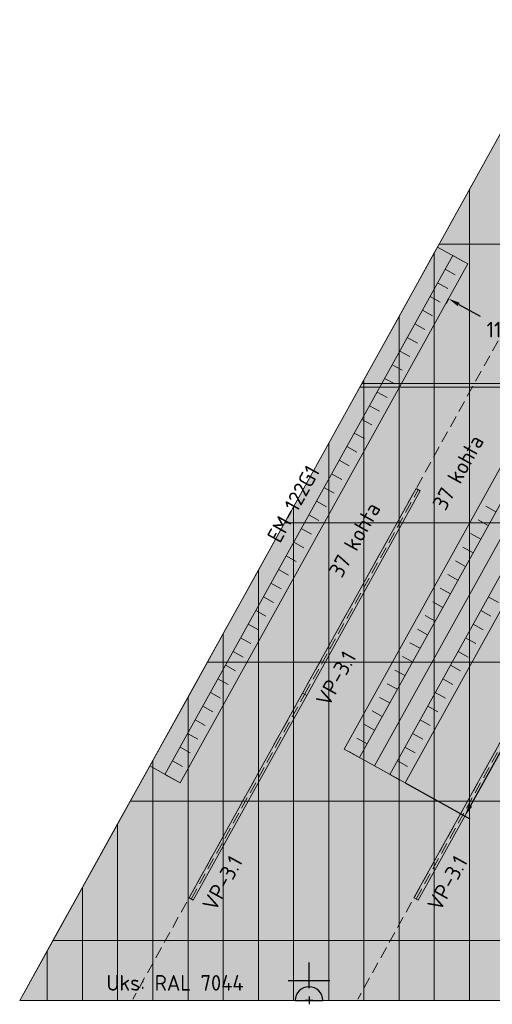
# Model space of a CAD drawing. Header units: millimetres. Extents: x 102382 to 164490, y 45733 to 103316.
# Tile 14 of 183: x 107210 to 111293, y 67477 to 75990. Entities that reach past the tile are written whole.
import ezdxf

# ---------------------------------------------------------------- set-up
doc = ezdxf.new("R2010")
doc.units = ezdxf.units.MM
doc.linetypes.add('Center', pattern=[4, 2.5, -0.5, 0.5, -0.5])
doc.linetypes.add('Hidden 100.00_ 50.00', pattern=[150, 100, -50])
doc.layers.get('0').update_dxf_attribs({"true_color": 0x000000})
doc.layers.add('_SA-ELEKTER_pistikupesad', color=7, linetype='Continuous', true_color=0x9900cc)
doc.layers.add('_SA-SISUSTUS_DIM', color=1, linetype='Continuous', true_color=0xff0000)
for name, color, linetype, lineweight, true_color in [('_SA-LAGI', 7, 'Continuous', 9, 0x5b5b5b), ('_SA-LAGI_hatch', 7, 'Continuous', 5, 0x787878), ('_SA-PORAND', 7, 'Continuous', 9, 0x5b5b5b), ('_SA-PORAND_hatch', 254, 'Continuous', 9, 0xbebebe), ('_SA-SISUSTUS_kohtkindel', 7, 'Continuous', 15, 0x7f4f3f), ('_SA-SISUSTUS_tekst', 7, 'Continuous', 0, 0x7f4f3f), ('_SA-UKSED_tekst', 7, 'Continuous', 15, 0x000000), ('_SA-VALGUSTUS', 20, 'Continuous', 13, 0xff3f00), ('_SA-VALGUSTUS_abi', 7, 'Center', 0, 0xff9f7f)]:
    doc.layers.add(name, color=color, linetype=linetype, lineweight=lineweight, true_color=true_color)
doc.styles.add('DIN Pro Light-Light', font='txt')
doc.styles.add('DIN Pro Medium-Medium', font='txt')
doc.dimstyles.new('INP_100_DIM', dxfattribs={"dimtxt": 135, "dimasz": 100, "dimexe": 50, "dimexo": 0.5, "dimgap": 20, "dimtad": 0, "dimtih": 1, "dimtoh": 1, "dimdec": 0, "dimzin": 1, "dimdsep": 46, "dimtxsty": 'DIN Pro Light-Light', "dimcen": 2.5, "dimadec": 1, "dimazin": 1, "dimtfac": 1, "dimtdec": 4, "dimtix": 1, "dimtofl": 0, "dimtmove": 1, "dimatfit": 3, "dimfxl": 1, "dimtolj": 1, "dimtzin": 1, "dimarcsym": 0})

# ---------------------------------------------------------------- blocks, each defined once
blk = doc.blocks.new('*D25')
at = {"layer": '_SA-SISUSTUS_DIM', "color": 0, "lineweight": -2}
for p, q in [((113027, 73878.5), (113586.8, 73568.2)), ((113494.6, 73504.9), (112374.2, 71483.9)), ((111104.3, 69193.1), (112224.7, 71214.2)), ((110539.8, 69391.8), (111099.6, 69081.4))]:
    blk.add_line(p, q, dxfattribs=at)
at = {"layer": '_SA-SISUSTUS_DIM', "color": 0}
for points in [[(113509.2, 73496.9), (113480, 73513), (113543.1, 73592.4)], [(111089.8, 69201.2), (111118.9, 69185.1), (111055.9, 69105.7)]]:
    blk.add_solid(points, dxfattribs=at)
at = {"layer": 'Defpoints', "color": 0}
for p in [(113026.6, 73878.7), (110539.3, 69392), (111055.9, 69105.7)]:
    blk.add_point(p, dxfattribs=at)
at = {"layer": '_SA-SISUSTUS_DIM', "color": 0, "insert": (112299.5, 71349), "char_height": 135, "attachment_point": 5, "style": 'DIN Pro Light-Light'}
blk.add_mtext('\\A1;5130', dxfattribs=at)
blk = doc.blocks.new('*D36')
at = {"layer": '_SA-SISUSTUS_DIM', "color": 0, "lineweight": -2}
for p, q in [((110915.4, 73576.6), (110891.4, 73533.4)), ((111003.1, 73528.6), (111188.4, 73425.9)), ((111790.2, 73092.2), (111604.9, 73195)), ((111877.4, 73043.3), (111853.4, 73000))]:
    blk.add_line(p, q, dxfattribs=at)
at = {"layer": '_SA-SISUSTUS_DIM', "color": 0}
for points in [[(111011.1, 73543.2), (110995, 73514), (110915.6, 73577.1)], [(111782.1, 73077.7), (111798.3, 73106.8), (111877.7, 73043.8)]]:
    blk.add_solid(points, dxfattribs=at)
at = {"layer": 'Defpoints', "color": 0}
for p in [(110915.6, 73577.1), (111877.7, 73043.8), (111877.7, 73043.8)]:
    blk.add_point(p, dxfattribs=at)
at = {"layer": '_SA-SISUSTUS_DIM', "color": 0, "insert": (111396.6, 73310.4), "char_height": 135, "attachment_point": 5, "style": 'DIN Pro Light-Light'}
blk.add_mtext('\\A1;1100', dxfattribs=at)
blk = doc.blocks.new('_SA pistik(syvistatud) x1')
at = {"linetype": 'ByBlock', "lineweight": -2}
blk.add_hatch(color=0, dxfattribs=at).paths.add_polyline_path([(-80.2, 0), (80, 0), (80, 1.8), (79.9, 3.5), (79.8, 5.3), (79.6, 7.1), (79.4, 9), (79.2, 10.8), (78.9, 12.6), (78.5, 14.5), (78.1, 16.3), (77.7, 18.2), (77.2, 20), (76.7, 21.9), (76.1, 23.7), (75.5, 25.5), (74.8, 27.4), (74.1, 29.2), (73.3, 31), (72.5, 32.8), (71.7, 34.6), (70.7, 36.4), (69.8, 38.2), (68.8, 39.9), (67.7, 41.7), (66.6, 43.4), (65.5, 45), (64.3, 46.7), (63, 48.3), (61.7, 49.9), (60.4, 51.5), (59.1, 53), (57.6, 54.5), (56.2, 56), (54.7, 57.4), (53.2, 58.8), (51.7, 60.1), (50.1, 61.4), (48.5, 62.7), (46.8, 63.9), (45.1, 65.1), (43.4, 66.2), (41.7, 67.3), (40, 68.3), (38.2, 69.3), (36.5, 70.3), (34.7, 71.2), (32.8, 72), (31, 72.8), (29.2, 73.5), (27.4, 74.2), (25.5, 74.9), (23.7, 75.5), (21.8, 76), (19.9, 76.5), (18.1, 77), (16.2, 77.4), (14.4, 77.8), (12.5, 78.1), (10.7, 78.4), (8.9, 78.6), (7.1, 78.8), (5.3, 78.9), (3.5, 79), (1.7, 79.1), (-0.1, 79.1), (-1.9, 79.1), (-3.6, 79), (-5.4, 78.9), (-7.2, 78.8), (-9.1, 78.6), (-10.9, 78.4), (-12.7, 78.1), (-14.6, 77.8), (-16.4, 77.4), (-18.3, 77), (-20.1, 76.5), (-22, 76), (-23.8, 75.5), (-25.7, 74.9), (-27.5, 74.2), (-29.4, 73.5), (-31.2, 72.8), (-33, 72), (-34.8, 71.2), (-36.6, 70.3), (-38.4, 69.3), (-40.2, 68.3), (-41.9, 67.3), (-43.6, 66.2), (-45.3, 65.1), (-47, 63.9), (-48.6, 62.7), (-50.3, 61.4), (-51.8, 60.1), (-53.4, 58.8), (-54.9, 57.4), (-56.4, 56), (-57.8, 54.5), (-59.2, 53), (-60.6, 51.5), (-61.9, 49.9), (-63.2, 48.3), (-64.4, 46.7), (-65.6, 45), (-66.8, 43.4), (-67.9, 41.7), (-69, 39.9), (-70, 38.2), (-70.9, 36.4), (-71.8, 34.6), (-72.7, 32.8), (-73.5, 31), (-74.3, 29.2), (-75, 27.4), (-75.7, 25.5), (-76.3, 23.7), (-76.9, 21.9), (-77.4, 20), (-77.9, 18.2), (-78.3, 16.3), (-78.7, 14.5), (-79.1, 12.6), (-79.4, 10.8), (-79.6, 9), (-79.8, 7.1), (-80, 5.3), (-80.1, 3.5), (-80.2, 1.8)], flags=0)
at = {"color": 0, "linetype": 'ByBlock', "lineweight": -2}
for p, q in [((0, 70.7), (0, 218.6)), ((-120, 114.6), (120, 114.6)), ((0, 22), (0, -22)), ((22, 0), (-22, 0))]:
    blk.add_line(p, q, dxfattribs=at)
blk.add_lwpolyline([(-80.2, 0), (80, 0, 0.986995)], format="xyb", close=True, dxfattribs=at)
blk = doc.blocks.new('VP-3.1')
at = {"color": 0, "linetype": 'Hidden 100.00_ 50.00', "lineweight": -2}
blk.add_line((-1011.5, -21), (1011.5, -21), dxfattribs=at)
at = {"color": 0, "lineweight": -2}
blk.add_lwpolyline([(-1011.5, -42), (-1011.5, 0), (1011.5, 0), (1011.5, -42)], close=True, dxfattribs=at)
at = {"color": 0, "lineweight": -2, "insert": (-1011.5, -123.5), "char_height": 135, "width": 1320.492, "attachment_point": 1, "style": 'DIN Pro Medium-Medium'}
blk.add_mtext('VP-3.1', dxfattribs=at)

msp = doc.modelspace()

# ---------------------------------------------------------------- hatches: boundary and pattern name
at = {"layer": '_SA-LAGI_hatch'}
h = msp.add_hatch(dxfattribs=at)
h.set_pattern_fill('Squares', color=256, scale=100, style=0, pattern_type=2)
h.set_pattern_definition([(0, (0, 0), (0, 25), [25, -25]), (90, (0, 0), (-25, 2e-15), [25, -25])])
h.paths.add_polyline_path([(107209.7, 67510), (110148.9, 72812.6), (122590, 72812.6), (122590, 67510)], flags=0)
at = {"layer": '_SA-PORAND_hatch', "true_color": 0xfafafa}
for points in [[(111096, 74521.4), (111096, 74048), (111400, 74048), (111400, 75069.9)], [(110792, 73973), (110792, 72844), (111096, 72844), (111096, 74048), (110833.6, 74048)], [(111400, 72844), (111400, 74048), (111096, 74048), (111096, 72844)], [(110184, 72876), (110184, 72844), (110488, 72844), (110488, 73424.5)], [(111096, 71640), (111096, 72844), (110792, 72844), (110792, 71640)], [(109576, 71779.1), (109576, 71640), (109880, 71640), (109880, 72327.6)], [(109880, 69232), (109880, 70436), (109576, 70436), (109576, 69232)], [(110488, 69232), (110488, 70436), (110184, 70436), (110184, 69232)], [(111096, 69232), (111096, 70436), (110792, 70436), (110792, 69232)], [(108968, 68028), (108968, 69232), (108664, 69232), (108664, 68028)], [(109576, 68028), (109576, 69232), (109272, 69232), (109272, 68028)], [(109880, 68028), (109880, 69232), (109576, 69232), (109576, 68028)], [(110184, 68028), (110184, 69232), (109880, 69232), (109880, 68028)], [(107752, 68488.4), (107752, 68028), (108056, 68028), (108056, 69036.8)], [(108056, 67510), (108056, 68028), (107752, 68028), (107752, 67510)], [(108968, 67510), (108968, 68028), (108664, 68028), (108664, 67510)], [(109272, 67510), (109272, 68028), (108968, 68028), (108968, 67510)], [(109576, 67510), (109576, 68028), (109272, 68028), (109272, 67510)], [(110184, 67510), (110184, 68028), (109880, 68028), (109880, 67510)], [(110488, 67510), (110488, 68028), (110184, 68028), (110184, 67510)], [(110792, 67510), (110792, 68028), (110488, 68028), (110488, 67510)], [(111096, 67510), (111096, 68028), (110792, 68028), (110792, 67510)], [(111400, 67510), (111400, 68028), (111096, 68028), (111096, 67510)]]:
    msp.add_hatch(color=7, dxfattribs=at).paths.add_polyline_path(points, flags=0)
at = {"layer": '_SA-PORAND_hatch', "true_color": 0xebebeb}
for points in [[(110833.6, 74048), (111096, 74048), (111096, 74521.4)], [(110488, 71640), (110488, 72844), (110184, 72844), (110184, 71640)], [(111400, 71640), (111400, 72844), (111096, 72844), (111096, 71640)], [(109498.9, 71640), (109576, 71640), (109576, 71779.1)], [(109272, 71230.7), (109272, 70436), (109576, 70436), (109576, 71640), (109498.9, 71640)], [(111096, 70436), (111096, 71640), (110792, 71640), (110792, 70436)], [(108664, 70133.7), (108664, 69232), (108968, 69232), (108968, 70436), (108831.5, 70436)], [(110184, 69232), (110184, 70436), (109880, 70436), (109880, 69232)], [(110792, 69232), (110792, 70436), (110488, 70436), (110488, 69232)], [(108360, 69585.3), (108360, 69232), (108664, 69232), (108664, 70133.7)], [(108664, 68028), (108664, 69232), (108360, 69232), (108360, 68028)], [(109272, 68028), (109272, 69232), (108968, 69232), (108968, 68028)], [(110792, 68028), (110792, 69232), (110488, 69232), (110488, 68028)], [(111096, 68028), (111096, 69232), (110792, 69232), (110792, 68028)], [(111400, 68028), (111400, 69232), (111096, 69232), (111096, 68028)], [(107496.8, 68028), (107752, 68028), (107752, 68488.4)], [(107752, 67510), (107752, 68028), (107496.8, 68028), (107448, 67939.9), (107448, 67510)]]:
    msp.add_hatch(color=7, dxfattribs=at).paths.add_polyline_path(points, flags=0)
at = {"layer": '_SA-PORAND_hatch', "true_color": 0xdcdcdc}
for points in [[(110488, 73424.5), (110488, 72844), (110792, 72844), (110792, 73973)], [(110166.2, 72844), (110184, 72844), (110184, 72876)], [(109880, 72327.6), (109880, 71640), (110184, 71640), (110184, 72844), (110166.2, 72844)], [(110792, 71640), (110792, 72844), (110488, 72844), (110488, 71640)], [(109880, 70436), (109880, 71640), (109576, 71640), (109576, 70436)], [(110184, 70436), (110184, 71640), (109880, 71640), (109880, 70436)], [(110488, 70436), (110488, 71640), (110184, 71640), (110184, 70436)], [(110792, 70436), (110792, 71640), (110488, 71640), (110488, 70436)], [(111400, 70436), (111400, 71640), (111096, 71640), (111096, 70436)], [(108968, 70682.2), (108968, 70436), (109272, 70436), (109272, 71230.7)], [(108831.5, 70436), (108968, 70436), (108968, 70682.2)], [(109272, 69232), (109272, 70436), (108968, 70436), (108968, 69232)], [(109576, 69232), (109576, 70436), (109272, 70436), (109272, 69232)], [(111400, 69232), (111400, 70436), (111096, 70436), (111096, 69232)], [(108164.2, 69232), (108360, 69232), (108360, 69585.3)], [(108056, 69036.8), (108056, 68028), (108360, 68028), (108360, 69232), (108164.2, 69232)], [(110488, 68028), (110488, 69232), (110184, 69232), (110184, 68028)], [(108360, 67510), (108360, 68028), (108056, 68028), (108056, 67510)], [(108664, 67510), (108664, 68028), (108360, 68028), (108360, 67510)], [(109880, 67510), (109880, 68028), (109576, 68028), (109576, 67510)], [(107448, 67939.9), (107448, 67510), (107209.7, 67510)]]:
    msp.add_hatch(color=254, dxfattribs=at).paths.add_polyline_path(points, flags=0)

# ---------------------------------------------------------------- linework, layer by layer
at = {"layer": '_SA-LAGI'}
msp.add_lwpolyline([(107209.7, 67510), (110148.9, 72812.6), (122590, 72812.6), (122590, 67510)], close=True, dxfattribs=at)
at = {"layer": '_SA-PORAND'}
for p, q in [((107448, 67939.9), (107448, 67510)), ((107448, 67510), (107448, 67939.9))]:
    msp.add_line(p, q, dxfattribs=at)
msp.add_lwpolyline([(122675.1, 75990), (111910, 75990), (107209.7, 67510), (122040, 67510), (122040, 69750), (122690, 69750)], dxfattribs=at)
for points in [[(111096, 74521.4), (111096, 74048), (111400, 74048), (111400, 75069.9)], [(110833.6, 74048), (111096, 74048), (111096, 74521.4)], [(110792, 73973), (110792, 72844), (111096, 72844), (111096, 74048), (110833.6, 74048)], [(111400, 72844), (111400, 74048), (111096, 74048), (111096, 72844)], [(110488, 73424.5), (110488, 72844), (110792, 72844), (110792, 73973)], [(110184, 72876), (110184, 72844), (110488, 72844), (110488, 73424.5)], [(110166.2, 72844), (110184, 72844), (110184, 72876)], [(109880, 72327.6), (109880, 71640), (110184, 71640), (110184, 72844), (110166.2, 72844)], [(110488, 71640), (110488, 72844), (110184, 72844), (110184, 71640)], [(110792, 71640), (110792, 72844), (110488, 72844), (110488, 71640)], [(111096, 71640), (111096, 72844), (110792, 72844), (110792, 71640)], [(111400, 71640), (111400, 72844), (111096, 72844), (111096, 71640)], [(109576, 71779.1), (109576, 71640), (109880, 71640), (109880, 72327.6)], [(109498.9, 71640), (109576, 71640), (109576, 71779.1)], [(109272, 71230.7), (109272, 70436), (109576, 70436), (109576, 71640), (109498.9, 71640)], [(109880, 70436), (109880, 71640), (109576, 71640), (109576, 70436)], [(110184, 70436), (110184, 71640), (109880, 71640), (109880, 70436)], [(110488, 70436), (110488, 71640), (110184, 71640), (110184, 70436)], [(110792, 70436), (110792, 71640), (110488, 71640), (110488, 70436)], [(111096, 70436), (111096, 71640), (110792, 71640), (110792, 70436)], [(111400, 70436), (111400, 71640), (111096, 71640), (111096, 70436)], [(108968, 70682.2), (108968, 70436), (109272, 70436), (109272, 71230.7)], [(108831.5, 70436), (108968, 70436), (108968, 70682.2)], [(108664, 70133.7), (108664, 69232), (108968, 69232), (108968, 70436), (108831.5, 70436)], [(109272, 69232), (109272, 70436), (108968, 70436), (108968, 69232)], [(109576, 69232), (109576, 70436), (109272, 70436), (109272, 69232)], [(109880, 69232), (109880, 70436), (109576, 70436), (109576, 69232)], [(110184, 69232), (110184, 70436), (109880, 70436), (109880, 69232)], [(110488, 69232), (110488, 70436), (110184, 70436), (110184, 69232)], [(110792, 69232), (110792, 70436), (110488, 70436), (110488, 69232)], [(111096, 69232), (111096, 70436), (110792, 70436), (110792, 69232)], [(111400, 69232), (111400, 70436), (111096, 70436), (111096, 69232)], [(108360, 69585.3), (108360, 69232), (108664, 69232), (108664, 70133.7)], [(108164.2, 69232), (108360, 69232), (108360, 69585.3)], [(108056, 69036.8), (108056, 68028), (108360, 68028), (108360, 69232), (108164.2, 69232)], [(108664, 68028), (108664, 69232), (108360, 69232), (108360, 68028)], [(108968, 68028), (108968, 69232), (108664, 69232), (108664, 68028)], [(109272, 68028), (109272, 69232), (108968, 69232), (108968, 68028)], [(109576, 68028), (109576, 69232), (109272, 69232), (109272, 68028)], [(109880, 68028), (109880, 69232), (109576, 69232), (109576, 68028)], [(110184, 68028), (110184, 69232), (109880, 69232), (109880, 68028)], [(110488, 68028), (110488, 69232), (110184, 69232), (110184, 68028)], [(110792, 68028), (110792, 69232), (110488, 69232), (110488, 68028)], [(111096, 68028), (111096, 69232), (110792, 69232), (110792, 68028)], [(111400, 68028), (111400, 69232), (111096, 69232), (111096, 68028)], [(107752, 68488.4), (107752, 68028), (108056, 68028), (108056, 69036.8)], [(107496.8, 68028), (107752, 68028), (107752, 68488.4)], [(107752, 67510), (107752, 68028), (107496.8, 68028), (107448, 67939.9), (107448, 67510)], [(108056, 67510), (108056, 68028), (107752, 68028), (107752, 67510)], [(108360, 67510), (108360, 68028), (108056, 68028), (108056, 67510)], [(108664, 67510), (108664, 68028), (108360, 68028), (108360, 67510)], [(108968, 67510), (108968, 68028), (108664, 68028), (108664, 67510)], [(109272, 67510), (109272, 68028), (108968, 68028), (108968, 67510)], [(109576, 67510), (109576, 68028), (109272, 68028), (109272, 67510)], [(109880, 67510), (109880, 68028), (109576, 68028), (109576, 67510)], [(110184, 67510), (110184, 68028), (109880, 68028), (109880, 67510)], [(110488, 67510), (110488, 68028), (110184, 68028), (110184, 67510)], [(110792, 67510), (110792, 68028), (110488, 68028), (110488, 67510)], [(111096, 67510), (111096, 68028), (110792, 68028), (110792, 67510)], [(111400, 67510), (111400, 68028), (111096, 68028), (111096, 67510)], [(107448, 67939.9), (107448, 67510), (107209.7, 67510)]]:
    msp.add_lwpolyline(points, close=True, dxfattribs=at)
at = {"layer": '_SA-SISUSTUS_kohtkindel'}
for p, q in [((112633, 74096.9), (110145.8, 69610.2)), ((110951.6, 73951.5), (108464.4, 69464.8)), ((112895.4, 73951.5), (110408.1, 69464.8)), ((110951.6, 73951.5), (111039.1, 73903)), ((110886.2, 73833.4), (110973.6, 73784.9)), ((110820.7, 73715.3), (110908.2, 73666.8)), ((110755.3, 73597.2), (110842.7, 73548.8)), ((110689.8, 73479.2), (110777.3, 73430.7)), ((110624.4, 73361.1), (110711.8, 73312.6)), ((110558.9, 73243), (110646.4, 73194.5)), ((110493.5, 73125), (110580.9, 73076.5)), ((110428, 73006.9), (110515.5, 72958.4)), ((110362.6, 72888.8), (110450, 72840.3)), ((110297.1, 72770.7), (110384.6, 72722.3)), ((110231.6, 72652.7), (110319.1, 72604.2)), ((110166.2, 72534.6), (110253.7, 72486.1)), ((110100.7, 72416.5), (110188.2, 72368.1)), ((110035.3, 72298.5), (110122.7, 72250)), ((109969.8, 72180.4), (110057.3, 72131.9)), ((109904.4, 72062.3), (109991.8, 72013.8)), ((109838.9, 71944.3), (109926.4, 71895.8)), ((109773.5, 71826.2), (109860.9, 71777.7)), ((111323.9, 71735.5), (111236.5, 71784)), ((109708, 71708.1), (109795.5, 71659.6)), ((111258.5, 71617.4), (111171, 71665.9)), ((109642.6, 71590), (109730, 71541.6)), ((111193, 71499.3), (111105.6, 71547.8)), ((109577.1, 71472), (109664.6, 71423.5)), ((111127.6, 71381.3), (111040.1, 71429.8)), ((109511.7, 71353.9), (109599.1, 71305.4)), ((111062.1, 71263.2), (110974.6, 71311.7)), ((109446.2, 71235.8), (109533.7, 71187.3)), ((110996.7, 71145.1), (110909.2, 71193.6)), ((109380.7, 71117.8), (109468.2, 71069.3)), ((109315.3, 70999.7), (109402.8, 70951.2)), ((110931.2, 71027.1), (110843.7, 71075.5)), ((111259, 70999.7), (111346.5, 70951.2)), ((110865.7, 70909), (110778.3, 70957.5)), ((109249.8, 70881.6), (109337.3, 70833.1)), ((110800.3, 70790.9), (110712.8, 70839.4)), ((111193.6, 70881.6), (111281, 70833.1)), ((109184.4, 70763.5), (109271.8, 70715.1)), ((111128.1, 70763.5), (111215.6, 70715.1)), ((110734.8, 70672.8), (110647.4, 70721.3)), ((109118.9, 70645.5), (109206.4, 70597)), ((110669.4, 70554.8), (110581.9, 70603.3)), ((111062.7, 70645.5), (111150.1, 70597)), ((109053.5, 70527.4), (109140.9, 70478.9)), ((110997.2, 70527.4), (111084.7, 70478.9)), ((108988, 70409.3), (109075.5, 70360.8)), ((110603.9, 70436.7), (110516.5, 70485.2)), ((110931.8, 70409.3), (111019.2, 70360.8)), ((110538.5, 70318.6), (110451, 70367.1)), ((108922.6, 70291.3), (109010, 70242.8)), ((110473, 70200.6), (110385.6, 70249)), ((110866.3, 70291.3), (110953.8, 70242.8)), ((108857.1, 70173.2), (108944.6, 70124.7)), ((110800.9, 70173.2), (110888.3, 70124.7)), ((110407.6, 70082.5), (110320.1, 70131)), ((108791.7, 70055.1), (108879.1, 70006.6)), ((110342.1, 69964.4), (110254.7, 70012.9)), ((110735.4, 70055.1), (110822.9, 70006.6)), ((108726.2, 69937), (108813.7, 69888.6)), ((110276.7, 69846.4), (110189.2, 69894.8)), ((110670, 69937), (110757.4, 69888.6)), ((108660.8, 69819), (108748.2, 69770.5)), ((110604.5, 69819), (110692, 69770.5)), ((110211.2, 69728.3), (110123.7, 69776.8)), ((108595.3, 69700.9), (108682.8, 69652.4)), ((110145.8, 69610.2), (110058.3, 69658.7)), ((110539, 69700.9), (110626.5, 69652.4)), ((108529.8, 69582.8), (108617.3, 69534.3)), ((110473.6, 69582.8), (110561, 69534.3)), ((108464.4, 69464.8), (108551.9, 69416.3)), ((110408.1, 69464.8), (110495.6, 69416.3))]:
    msp.add_line(p, q, dxfattribs=at)
for points in [[(112764.2, 74024.2), (112501.8, 74169.6), (110014.6, 69682.9), (110276.9, 69537.5)], [(110820.4, 74024.2), (111082.8, 73878.7), (108595.6, 69392), (108333.2, 69537.5)], [(112764.2, 74024.2), (113026.6, 73878.7), (110539.3, 69392), (110276.9, 69537.5)]]:
    msp.add_lwpolyline(points, close=True, dxfattribs=at)
at = {"layer": '_SA-VALGUSTUS_abi', "linetype": 'Hidden 100.00_ 50.00'}
for p, q in [((112870.8, 75969.6), (108186.7, 67520)), ((114814.5, 75969.6), (110130.4, 67520))]:
    msp.add_line(p, q, dxfattribs=at)

# ---------------------------------------------------------------- block references
at = {"layer": '_SA-ELEKTER_pistikupesad', "xscale": 1.499999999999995, "yscale": 1.499999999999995, "zscale": 1.5, "rotation": 1.815259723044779e-06}
msp.add_blockref('_SA pistik(syvistatud) x1', (109709.9, 67510), dxfattribs=at)
at = {"layer": '_SA-VALGUSTUS', "rotation": 60.99783495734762}
for p in [(110144.1, 71050.9), (109163.2, 69281.6), (111107, 69281.6)]:
    msp.add_blockref('VP-3.1', p, dxfattribs=at)

# ---------------------------------------------------------------- texts
at = {"layer": '_SA-SISUSTUS_tekst', "char_height": 135, "attachment_point": 1, "style": 'DIN Pro Medium-Medium'}
for s, insert, width, rotation in [('{\\fDIN Pro;37 kohta}', (110770, 71802), 1650.984, 61.12026), ('EM-122G1', (109341.1, 71521.6), 1946.066, 60.99784), ('{\\fDIN Pro;37 kohta}', (109874.6, 71221.2), 1650.984, 60.87541)]:
    msp.add_mtext(s, dxfattribs=dict(at, insert=insert, width=width, rotation=rotation))
at = {"layer": '_SA-UKSED_tekst', "insert": (107960, 67730), "char_height": 135, "width": 2707.377, "attachment_point": 1, "style": 'DIN Pro Medium-Medium'}
msp.add_mtext('Uks: RAL 7044', dxfattribs=at)

# ---------------------------------------------------------------- dimensions: what is measured, and where the dimension line sits
at = {"layer": '_SA-SISUSTUS_DIM'}
for base, p1, p2, angle, picture, middle in [((111055.9, 69105.7), (113026.6, 73878.7), (110539.3, 69392), 240.99784, '*D25', (112299.5, 71349)), ((111877.7, 73043.8), (110915.6, 73577.1), (111877.7, 73043.8), 150.99784, '*D36', (111396.6, 73310.4))]:
    dim = msp.add_linear_dim(base=base, p1=p1, p2=p2, angle=angle, dimstyle='INP_100_DIM', override={"dimtxt": 135, "dimasz": 100, "dimexe": 50, "dimexo": 0.5, "dimgap": 20, "dimdec": 0, "dimzin": 1, "dimtxsty": 'DIN Pro Light-Light', "dimsah": 0, "dimcen": 2.5, "dimadec": 1, "dimazin": 1, "dimtix": 0, "dimtmove": 0, "dimtzin": 1}, dxfattribs=at)
    dim.commit()
    dim.dimension.update_dxf_attribs({"geometry": picture, "text_midpoint": middle})

doc.saveas('drawing.dxf')
